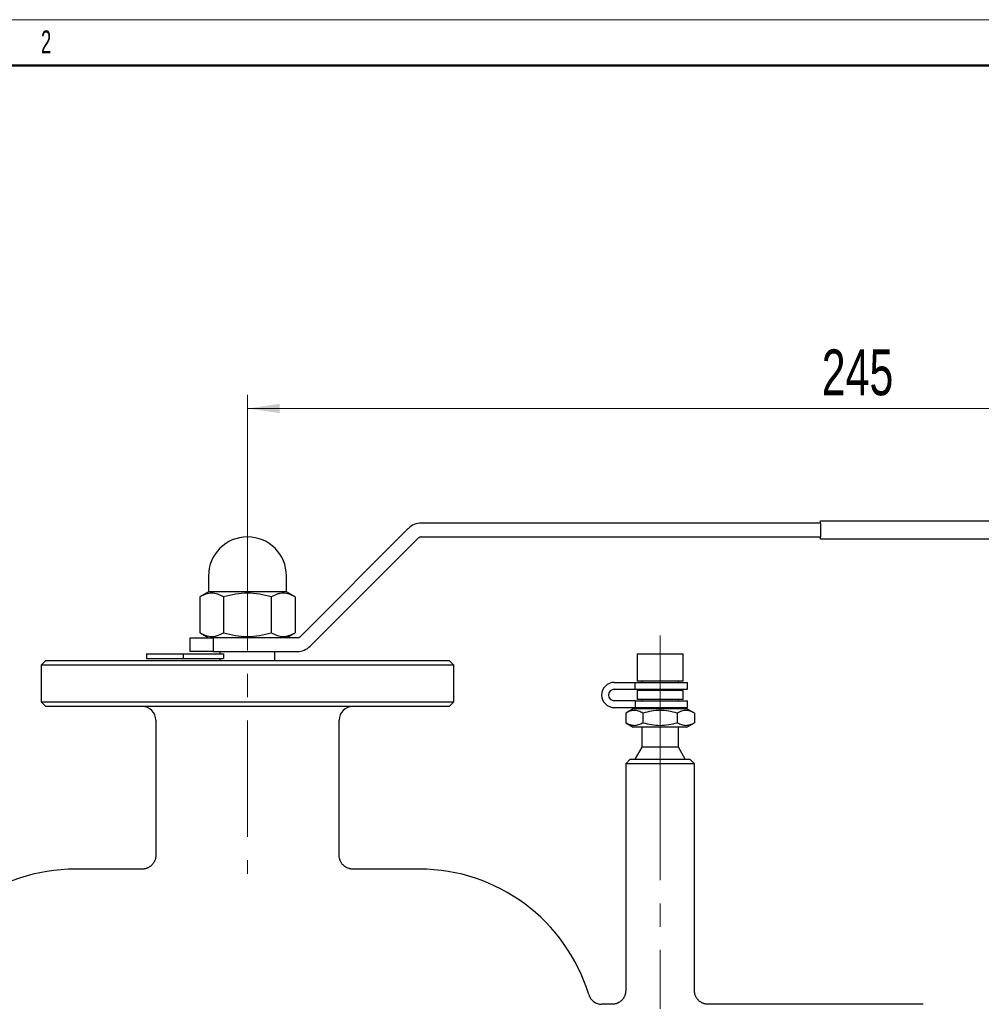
# Model space of a CAD drawing. Header units: millimetres. Extents: x 0 to 840, y 0 to 594.
# Tile 21 of 22: x 204 to 414, y 379 to 594. Entities that reach past the tile are written whole.
import ezdxf

# ---------------------------------------------------------------- set-up
doc = ezdxf.new("R2010")
doc.units = ezdxf.units.MM
doc.header["$LTSCALE"] = 2
doc.linetypes.add('CENTERX2', pattern=[20.32, 12.7, -2.54, 2.54, -2.54])
doc.layers.add('ОСНОВНОЙ', color=7, linetype='Continuous', lineweight=25)
doc.styles.add('SLDTEXTSTYLE1', font='TXT', dxfattribs={"width": 0.7})
doc.styles.add('SLDTEXTSTYLE2', font='TXT', dxfattribs={"width": 0.605})
doc.dimstyles.new('SLDDIMSTYLE1', dxfattribs={"dimtxt": 10, "dimasz": 7, "dimexe": 0, "dimexo": 0.0625, "dimgap": 2.5, "dimtad": 2, "dimrnd": 1e-09, "dimzin": 12, "dimdsep": 46, "dimtxsty": 'SLDTEXTSTYLE1', "dimsah": 1, "dimcen": 0.09, "dimadec": 0, "dimazin": 3, "dimtol": 1, "dimtfac": 1, "dimtdec": 3, "dimtofl": 0, "dimtmove": 0, "dimatfit": 3, "dimfxl": 1, "dimfrac": 2, "dimtolj": 1, "dimarcsym": 0})

# ---------------------------------------------------------------- blocks, each defined once
blk = doc.blocks.new('_D_1')
at = {"color": 7, "linetype": 'Continuous', "lineweight": 0}
for p, q in [((488.89, 484.62), (553.89, 484.62)), ((550.89, 334.62), (550.89, 484.62)), ((407.89, 334.62), (553.89, 334.62))]:
    blk.add_line(p, q, dxfattribs=at)
at = {"color": 7, "linetype": 'Continuous', "lineweight": 18}
for points in [[(550.89, 484.62), (549.89, 477.62), (551.89, 477.62)], [(550.89, 334.62), (551.89, 341.62), (549.89, 341.62)]]:
    blk.add_solid(points, dxfattribs=at)
at = {"color": 7, "linetype": 'Continuous', "lineweight": 18, "insert": (537.99, 398.65), "char_height": 10, "attachment_point": 1, "rotation": 90, "style": 'SLDTEXTSTYLE1'}
blk.add_mtext('150', dxfattribs=at)
blk = doc.blocks.new('_D_2')
at = {"color": 7, "linetype": 'Continuous', "lineweight": 0}
for p, q in [((253.89, 481.72), (253.89, 512.15)), ((498.89, 484.12), (498.89, 512.15)), ((253.89, 509.15), (498.89, 509.15))]:
    blk.add_line(p, q, dxfattribs=at)
at = {"color": 7, "linetype": 'Continuous', "lineweight": 18}
for points in [[(253.89, 509.15), (260.89, 508.15), (260.89, 510.15)], [(498.89, 509.15), (491.89, 510.15), (491.89, 508.15)]]:
    blk.add_solid(points, dxfattribs=at)
at = {"color": 7, "linetype": 'Continuous', "lineweight": 18, "insert": (379.14, 522.04), "char_height": 10, "attachment_point": 1, "style": 'SLDTEXTSTYLE1'}
blk.add_mtext('245', dxfattribs=at)

msp = doc.modelspace()

# ---------------------------------------------------------------- linework, layer by layer
at = {"color": 7, "linetype": 'Continuous', "lineweight": 18}
msp.add_line((0, 594), (840, 594), dxfattribs=at)
at = {"color": 7, "linetype": 'Continuous', "lineweight": 50}
msp.add_line((830, 584), (40, 584), dxfattribs=at)
at = {"color": 7, "linetype": 'Continuous', "lineweight": 25}
for p, q in [((378.886, 484.123), (291.8, 484.123)), ((378.886, 484.623), (488.886, 484.623)), ((378.886, 484.123), (378.886, 484.623)), ((378.886, 484.123), (378.886, 481.123)), ((288.971, 482.951), (265.436, 459.416)), ((267.557, 457.295), (291.093, 480.83)), ((291.8, 481.123), (378.886, 481.123)), ((378.886, 480.623), (378.886, 481.123)), ((488.886, 480.623), (378.886, 480.623)), ((245.386, 472.623), (245.386, 469.123)), ((262.386, 469.123), (262.386, 472.623)), ((245.386, 469.123), (243.493, 468.03)), ((262.386, 469.123), (245.386, 469.123)), ((264.278, 468.03), (262.386, 469.123)), ((243.493, 468.03), (243.493, 460.215)), ((248.689, 468.03), (248.689, 460.215)), ((259.082, 468.03), (259.082, 460.215)), ((264.278, 468.03), (264.278, 460.215)), ((243.493, 460.215), (245.386, 459.123)), ((262.386, 459.123), (264.278, 460.215)), ((241.386, 456.123), (241.386, 459.123)), ((241.386, 459.123), (246.386, 459.123)), ((246.386, 459.123), (246.386, 456.123)), ((264.729, 459.123), (246.386, 459.123)), ((231.886, 455.623), (231.886, 454.623)), ((231.886, 455.623), (239.886, 455.623)), ((239.886, 455.623), (239.886, 454.623)), ((239.886, 455.623), (248.689, 455.623)), ((246.386, 456.123), (241.386, 456.123)), ((246.386, 456.123), (264.729, 456.123)), ((247.886, 456.123), (247.886, 455.623)), ((248.689, 455.623), (248.689, 454.623)), ((259.886, 454.123), (259.886, 456.123)), ((338.886, 455.623), (338.886, 449.623)), ((338.886, 455.623), (348.886, 455.623)), ((348.886, 449.623), (348.886, 455.623)), ((209.886, 454.123), (208.886, 453.123)), ((209.886, 454.123), (297.886, 454.123)), ((231.886, 454.623), (239.886, 454.623)), ((239.886, 454.623), (248.689, 454.623)), ((247.886, 454.623), (247.886, 454.123)), ((298.886, 453.123), (297.886, 454.123)), ((208.886, 453.123), (208.886, 445.123)), ((298.886, 453.123), (208.886, 453.123)), ((298.886, 445.123), (298.886, 453.123)), ((333.886, 449.373), (338.431, 449.373)), ((338.431, 447.873), (338.431, 449.373)), ((338.431, 449.373), (349.886, 449.373)), ((348.886, 449.623), (338.886, 449.623)), ((339.886, 449.623), (339.886, 449.373)), ((347.886, 449.373), (347.886, 449.623)), ((349.886, 447.873), (349.886, 449.373)), ((333.886, 447.873), (338.431, 447.873)), ((338.431, 447.873), (349.886, 447.873)), ((338.886, 447.623), (338.886, 445.623)), ((348.886, 447.623), (338.886, 447.623)), ((339.886, 447.873), (339.886, 447.623)), ((347.886, 447.623), (347.886, 447.873)), ((348.886, 445.623), (348.886, 447.623)), ((208.886, 445.123), (209.886, 444.123)), ((208.886, 445.123), (298.886, 445.123)), ((297.886, 444.123), (298.886, 445.123)), ((338.431, 445.373), (333.886, 445.373)), ((338.431, 445.373), (338.431, 443.873)), ((338.431, 445.373), (349.886, 445.373)), ((348.886, 445.623), (338.886, 445.623)), ((339.886, 445.623), (339.886, 445.373)), ((347.886, 445.373), (347.886, 445.623)), ((349.886, 443.873), (349.886, 445.373)), ((297.886, 444.123), (209.886, 444.123)), ((333.886, 443.873), (338.431, 443.873)), ((338.036, 443.623), (336.38, 442.667)), ((336.38, 442.667), (336.38, 440.579)), ((349.736, 443.623), (338.036, 443.623)), ((338.431, 443.873), (349.886, 443.873)), ((339.886, 443.873), (339.886, 443.623)), ((340.133, 442.667), (340.133, 440.579)), ((347.638, 442.667), (347.638, 440.579)), ((347.886, 443.623), (347.886, 443.873)), ((351.391, 442.667), (349.736, 443.623)), ((351.391, 442.667), (351.391, 440.579)), ((233.886, 441.123), (233.886, 411.62)), ((273.886, 411.623), (273.886, 441.123)), ((336.38, 440.579), (338.036, 439.623)), ((349.736, 439.623), (351.391, 440.579)), ((349.736, 439.623), (338.036, 439.623)), ((339.886, 439.623), (339.886, 435.221)), ((347.886, 435.221), (347.886, 439.623)), ((339.886, 435.221), (338.386, 432.623)), ((347.886, 435.221), (339.886, 435.221)), ((349.386, 432.623), (347.886, 435.221)), ((337.386, 432.623), (336.386, 431.623)), ((337.386, 432.623), (350.386, 432.623)), ((351.386, 431.623), (350.386, 432.623)), ((336.386, 431.623), (336.386, 382.121)), ((351.386, 431.623), (336.386, 431.623)), ((351.386, 382.123), (351.386, 431.623)), ((230.892, 408.623), (216.386, 408.623)), ((291.386, 408.623), (276.886, 408.623)), ((333.394, 379.123), (331.176, 379.123)), ((401.287, 379.123), (354.386, 379.123))]:
    msp.add_line(p, q, dxfattribs=at)
at = {"color": 7, "linetype": 'CENTERX2', "lineweight": 18}
for p, q in [((253.886, 481.723), (253.886, 407.623)), ((343.886, 459.623), (343.886, 439.623)), ((343.886, 439.623), (343.886, 435.221)), ((343.886, 432.623), (343.886, 435.221)), ((343.886, 431.623), (343.886, 432.623)), ((343.886, 431.623), (343.886, 378.123))]:
    msp.add_line(p, q, dxfattribs=at)
at = {"color": 7, "linetype": 'Continuous', "lineweight": 25}
for centre, radius, start, end in [((291.8, 480.123), 4, 90, 135), ((253.886, 472.623), 8.5, 0, 180), ((291.8, 480.123), 1, 90, 135), ((264.729, 460.123), 1, 270, 315), ((264.729, 460.123), 4, 270, 315), ((333.886, 446.623), 2.75, 90, 270), ((333.886, 446.623), 1.25, 90, 270), ((230.886, 441.123), 3, 0, 90), ((276.886, 441.123), 3, 90, 180), ((216.386, 370.038), 38.585, 90, 163.1058), ((291.386, 370.038), 38.585, 16.8942, 90), ((331.176, 382.123), 3, 196.8942, 270)]:
    msp.add_arc(centre, radius, start, end, dxfattribs=at)
for points, knots in [([(248.689, 468.03), (248.265, 468.275), (247.838, 468.477), (246.974, 468.757), (246.538, 468.834), (245.875, 468.835), (245.653, 468.816), (245.214, 468.743), (244.996, 468.688), (244.346, 468.478), (243.918, 468.276), (243.493, 468.03)], [0, 0, 0, 0, 0.25, 0.25, 0.5, 0.5, 0.625, 0.625, 0.75, 0.75, 1, 1, 1, 1]), ([(259.082, 468.03), (258.235, 468.275), (257.382, 468.477), (255.652, 468.757), (254.776, 468.834), (252.997, 468.834), (252.119, 468.757), (250.389, 468.476), (249.535, 468.275), (248.689, 468.03)], [0, 0, 0, 0, 0.25, 0.25, 0.5, 0.5, 0.75, 0.75, 1, 1, 1, 1]), ([(264.278, 468.03), (263.854, 468.275), (263.426, 468.477), (262.563, 468.757), (262.126, 468.834), (261.464, 468.835), (261.242, 468.816), (260.803, 468.743), (260.585, 468.688), (259.935, 468.478), (259.506, 468.276), (259.082, 468.03)], [0, 0, 0, 0, 0.25, 0.25, 0.5, 0.5, 0.625, 0.625, 0.75, 0.75, 1, 1, 1, 1]), ([(243.493, 460.215), (243.917, 459.971), (244.345, 459.769), (245.208, 459.489), (245.645, 459.412), (246.307, 459.411), (246.529, 459.43), (246.968, 459.503), (247.186, 459.558), (247.836, 459.768), (248.265, 459.97), (248.689, 460.215)], [0, 0, 0, 0, 0.25, 0.25, 0.5, 0.5, 0.625, 0.625, 0.75, 0.75, 1, 1, 1, 1]), ([(248.689, 460.215), (249.536, 459.971), (250.389, 459.769), (252.119, 459.489), (252.995, 459.412), (254.774, 459.412), (255.652, 459.489), (257.382, 459.769), (258.236, 459.971), (259.082, 460.215)], [0, 0, 0, 0, 0.25, 0.25, 0.5, 0.5, 0.75, 0.75, 1, 1, 1, 1]), ([(259.082, 460.215), (259.506, 459.971), (259.933, 459.769), (260.797, 459.489), (261.233, 459.412), (261.896, 459.411), (262.118, 459.43), (262.557, 459.503), (262.775, 459.558), (263.425, 459.768), (263.853, 459.97), (264.278, 460.215)], [0, 0, 0, 0, 0.25, 0.25, 0.5, 0.5, 0.625, 0.625, 0.75, 0.75, 1, 1, 1, 1]), ([(340.133, 442.667), (339.826, 442.844), (339.518, 442.99), (338.894, 443.192), (338.579, 443.247), (338.1, 443.248), (337.94, 443.234), (337.623, 443.181), (337.466, 443.142), (336.996, 442.99), (336.687, 442.844), (336.38, 442.667)], [0, 0, 0, 0, 0.25, 0.25, 0.5, 0.5, 0.625, 0.625, 0.75, 0.75, 1, 1, 1, 1]), ([(347.638, 442.667), (346.416, 443.02), (345.171, 443.248), (343.244, 443.248), (342.609, 443.192), (341.36, 442.989), (340.743, 442.843), (340.133, 442.667)], [0, 0, 0, 0, 0.5, 0.5, 0.75, 0.75, 1, 1, 1, 1]), ([(351.391, 442.667), (351.085, 442.844), (350.776, 442.99), (350.152, 443.192), (349.837, 443.247), (349.359, 443.248), (349.198, 443.234), (348.881, 443.181), (348.724, 443.142), (348.254, 442.99), (347.945, 442.844), (347.638, 442.667)], [0, 0, 0, 0, 0.25, 0.25, 0.5, 0.5, 0.625, 0.625, 0.75, 0.75, 1, 1, 1, 1]), ([(336.38, 440.579), (336.686, 440.402), (336.995, 440.256), (337.619, 440.054), (337.934, 439.999), (338.412, 439.998), (338.573, 440.012), (338.89, 440.065), (339.047, 440.104), (339.517, 440.256), (339.826, 440.402), (340.133, 440.579)], [0, 0, 0, 0, 0.25, 0.25, 0.5, 0.5, 0.625, 0.625, 0.75, 0.75, 1, 1, 1, 1]), ([(340.133, 440.579), (341.355, 440.226), (342.6, 439.998), (344.527, 439.998), (345.162, 440.054), (346.411, 440.257), (347.028, 440.402), (347.638, 440.579)], [0, 0, 0, 0, 0.5, 0.5, 0.75, 0.75, 1, 1, 1, 1]), ([(347.638, 440.579), (347.945, 440.402), (348.253, 440.256), (348.877, 440.054), (349.192, 439.999), (349.671, 439.998), (349.831, 440.012), (350.148, 440.065), (350.305, 440.104), (350.775, 440.256), (351.084, 440.402), (351.391, 440.579)], [0, 0, 0, 0, 0.25, 0.25, 0.5, 0.5, 0.625, 0.625, 0.75, 0.75, 1, 1, 1, 1]), ([(233.885, 411.62), (233.883, 411.539), (233.879, 411.372), (233.847, 411.122), (233.794, 410.874), (233.722, 410.635), (233.631, 410.406), (233.524, 410.188), (233.401, 409.982), (233.264, 409.789), (233.114, 409.61), (232.953, 409.445), (232.782, 409.295), (232.603, 409.16), (232.418, 409.041), (232.228, 408.937), (232.034, 408.849), (231.839, 408.776), (231.644, 408.718), (231.451, 408.675), (231.261, 408.644), (231.076, 408.628), (230.954, 408.622), (230.893, 408.623), (230.892, 408.623)], [0, 0, 0, 0, 0.0518078, 0.1064852, 0.1603197, 0.2133743, 0.265698, 0.3173251, 0.3682776, 0.4185675, 0.4681977, 0.5171624, 0.5654474, 0.6130295, 0.659876, 0.7059429, 0.7511735, 0.7954958, 0.8388185, 0.8810263, 0.9219735, 0.9614746, 0.9992919, 1, 1, 1, 1]), ([(276.885, 408.624), (276.827, 408.625), (276.703, 408.625), (276.508, 408.644), (276.3, 408.678), (276.087, 408.728), (275.874, 408.795), (275.663, 408.88), (275.457, 408.981), (275.259, 409.098), (275.069, 409.231), (274.889, 409.379), (274.721, 409.54), (274.566, 409.715), (274.424, 409.902), (274.293, 410.105), (274.176, 410.326), (274.076, 410.56), (273.997, 410.799), (273.939, 411.039), (273.902, 411.281), (273.885, 411.476), (273.887, 411.589), (273.887, 411.623)], [0, 0, 0, 0, 0.0370674, 0.0791952, 0.1244224, 0.1710185, 0.2185532, 0.2667217, 0.315332, 0.3642592, 0.4134196, 0.462755, 0.5122242, 0.5617969, 0.6114501, 0.6611664, 0.7159344, 0.7699918, 0.8232482, 0.8757569, 0.9275577, 0.9786774, 1, 1, 1, 1]), ([(336.385, 382.12), (336.385, 382.111), (336.389, 382.017), (336.375, 381.838), (336.342, 381.587), (336.287, 381.343), (336.213, 381.108), (336.122, 380.883), (336.014, 380.669), (335.891, 380.466), (335.755, 380.277), (335.607, 380.101), (335.447, 379.939), (335.279, 379.791), (335.103, 379.659), (334.921, 379.542), (334.734, 379.44), (334.545, 379.353), (334.355, 379.281), (334.165, 379.223), (333.978, 379.179), (333.795, 379.149), (333.619, 379.13), (333.486, 379.122), (333.412, 379.123), (333.394, 379.123)], [0, 0, 0, 0, 0.0057346, 0.0603961, 0.1142162, 0.1672574, 0.2195686, 0.2711837, 0.3221245, 0.3724028, 0.4220214, 0.4709743, 0.5192472, 0.5668166, 0.6136496, 0.6597021, 0.7049171, 0.7492222, 0.7925255, 0.8347115, 0.8756332, 0.9151036, 0.9528822, 0.9886548, 1, 1, 1, 1]), ([(354.386, 379.123), (354.308, 379.125), (354.16, 379.128), (353.944, 379.153), (353.737, 379.191), (353.53, 379.244), (353.321, 379.315), (353.114, 379.402), (352.912, 379.506), (352.716, 379.626), (352.53, 379.762), (352.353, 379.912), (352.188, 380.077), (352.035, 380.253), (351.897, 380.442), (351.769, 380.649), (351.655, 380.872), (351.558, 381.111), (351.483, 381.353), (351.428, 381.597), (351.397, 381.842), (351.384, 382.017), (351.387, 382.111), (351.387, 382.123)], [0, 0, 0, 0, 0.04952597, 0.09465899, 0.13793351, 0.18355803, 0.23043555, 0.27815828, 0.32645689, 0.37516003, 0.4241553, 0.47336668, 0.52274119, 0.57224076, 0.6218373, 0.67150949, 0.72685439, 0.7814852, 0.83526853, 0.88826878, 0.9405363, 0.99210632, 1, 1, 1, 1])]:
    msp.add_open_spline(points, degree=3, knots=knots, dxfattribs=at)
at = {"layer": 'ОСНОВНОЙ', "linetype": 'Continuous', "lineweight": 18}
msp.add_line((40, 584), (830, 584), dxfattribs=at)

# ---------------------------------------------------------------- texts
at = {"layer": 'ОСНОВНОЙ', "insert": (209.965, 591.647), "char_height": 5, "attachment_point": 2, "style": 'SLDTEXTSTYLE2'}
msp.add_mtext('2', dxfattribs=at)

# ---------------------------------------------------------------- dimensions: what is measured, and where the dimension line sits
at = {"color": 7, "linetype": 'Continuous', "lineweight": 18}
dim = msp.add_linear_dim(base=(498.886, 509.147), p1=(253.886, 481.723), p2=(498.886, 484.123), dimstyle='SLDDIMSTYLE1', dxfattribs=at)
dim.commit()
dim.dimension.update_dxf_attribs({"geometry": '_D_2', "text_midpoint": (390.515, 509.147), "dimtype": 160})
dim = msp.add_linear_dim(base=(550.886, 484.623), p1=(407.886, 334.623), p2=(488.886, 484.623), angle=90, dimstyle='SLDDIMSTYLE1', dxfattribs=at)
dim.commit()
dim.dimension.update_dxf_attribs({"geometry": '_D_1', "text_midpoint": (550.886, 408.957), "dimtype": 160})

doc.saveas('drawing.dxf')
